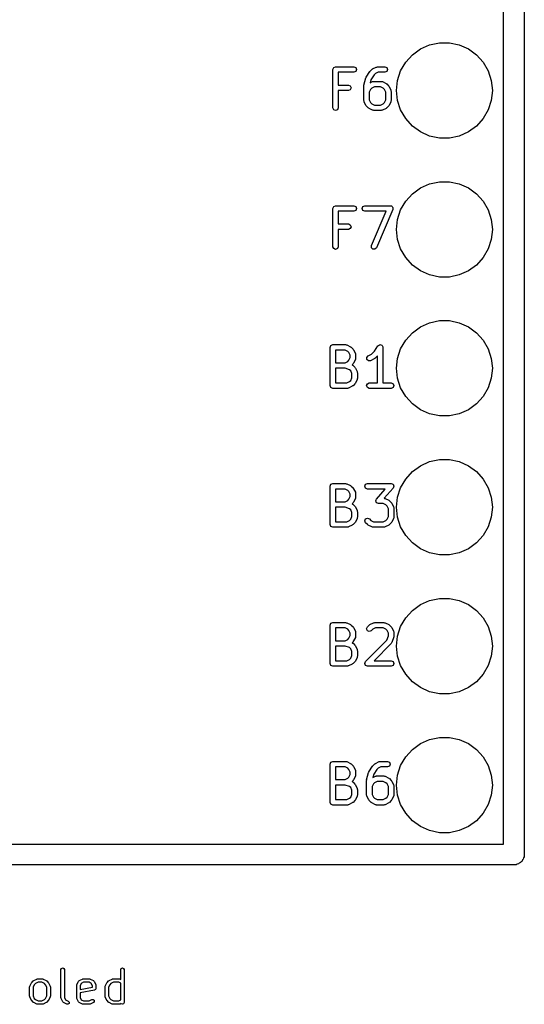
# Model space of a CAD drawing. Extents: x 128.4 to 208.6, y -114.5 to -26.6.
# Tile 10 of 16: x 137.4 to 146.6, y -64 to -46. Entities that reach past the tile are written whole.
import ezdxf

# ---------------------------------------------------------------- set-up
doc = ezdxf.new("R2010")
doc.units = 0
doc.layers.add('BLACK', color=7, linetype='CONTINUOUS')

msp = doc.modelspace()

# ---------------------------------------------------------------- linework, layer by layer
at = {"layer": 'BLACK', "linetype": 'CONTINUOUS'}
for p, q in [((146.581, -30.784), (146.581, -61.2643)), ((146.2, -61.0735), (146.2, -33.5145)), ((144.849, -46.4606), (145.028, -46.4225)), ((145.028, -46.4225), (145.212, -46.4225)), ((145.212, -46.4225), (145.391, -46.4606)), ((144.534, -46.6428), (144.682, -46.5351)), ((144.682, -46.5351), (144.849, -46.4606)), ((145.391, -46.4606), (145.558, -46.5351)), ((145.558, -46.5351), (145.706, -46.6428)), ((144.319, -46.9376), (144.411, -46.7789)), ((144.411, -46.7789), (144.534, -46.6428)), ((145.706, -46.6428), (145.829, -46.7789)), ((145.829, -46.7789), (145.921, -46.9376)), ((143.079, -46.9107), (143.094, -46.8753)), ((143.079, -47.6107), (143.079, -46.9107)), ((143.094, -46.8753), (143.129, -46.8607)), ((143.129, -46.8607), (143.463, -46.8607)), ((143.463, -46.9607), (143.179, -46.9607)), ((143.179, -46.9607), (143.179, -47.194)), ((143.463, -46.8607), (143.498, -46.8753)), ((143.498, -46.946), (143.463, -46.9607)), ((143.498, -46.8753), (143.513, -46.9107)), ((143.513, -46.9107), (143.498, -46.946)), ((143.688, -47.0496), (143.754, -46.9496)), ((143.754, -46.9496), (143.759, -46.9467)), ((143.759, -46.9467), (143.761, -46.942)), ((143.761, -46.942), (143.794, -46.9086)), ((143.794, -46.9086), (143.802, -46.9055)), ((143.802, -46.9055), (143.807, -46.8993)), ((143.807, -46.8993), (143.874, -46.8659)), ((143.859, -46.9851), (143.835, -47.0092)), ((143.908, -46.9607), (143.859, -46.9851)), ((143.874, -46.8659), (143.885, -46.8651)), ((143.885, -46.8651), (143.896, -46.8607)), ((143.896, -46.8607), (144.029, -46.8607)), ((144.029, -46.9607), (143.908, -46.9607)), ((144.029, -46.8607), (144.065, -46.8753)), ((144.065, -46.946), (144.029, -46.9607)), ((144.065, -46.8753), (144.079, -46.9107)), ((144.079, -46.9107), (144.065, -46.946)), ((144.263, -47.1118), (144.319, -46.9376)), ((145.921, -46.9376), (145.977, -47.1118)), ((143.647, -47.1985), (143.681, -47.0652)), ((143.681, -47.0652), (143.686, -47.0582)), ((143.686, -47.0582), (143.688, -47.0496)), ((143.776, -47.0979), (143.761, -47.1554)), ((143.761, -47.1554), (143.807, -47.1326)), ((143.835, -47.0092), (143.776, -47.0979)), ((143.807, -47.1326), (143.819, -47.1318)), ((143.819, -47.1318), (143.829, -47.1273)), ((143.829, -47.1273), (143.963, -47.1273)), ((143.963, -47.1273), (143.973, -47.1318)), ((143.973, -47.1318), (143.985, -47.1326)), ((143.985, -47.1326), (144.052, -47.1659)), ((144.052, -47.1659), (144.057, -47.1722)), ((144.244, -47.294), (144.263, -47.1118)), ((145.977, -47.1118), (145.996, -47.294)), ((143.179, -47.194), (143.363, -47.194)), ((143.363, -47.294), (143.179, -47.294)), ((143.179, -47.294), (143.179, -47.6107)), ((143.363, -47.194), (143.398, -47.2086)), ((143.398, -47.2794), (143.363, -47.294)), ((143.398, -47.2086), (143.413, -47.244)), ((143.413, -47.244), (143.398, -47.2794)), ((143.646, -47.2107), (143.648, -47.2048)), ((143.646, -47.4773), (143.646, -47.2107)), ((143.648, -47.2048), (143.647, -47.1985)), ((143.77, -47.2736), (143.746, -47.3225)), ((143.746, -47.3225), (143.746, -47.4655)), ((143.792, -47.2518), (143.77, -47.2736)), ((143.841, -47.2273), (143.792, -47.2518)), ((143.951, -47.2273), (143.841, -47.2273)), ((144, -47.2518), (143.951, -47.2273)), ((144.022, -47.2736), (144, -47.2518)), ((144.046, -47.3225), (144.022, -47.2736)), ((144.046, -47.4655), (144.046, -47.3225)), ((144.057, -47.1722), (144.065, -47.1753)), ((144.065, -47.1753), (144.098, -47.2086)), ((144.098, -47.2086), (144.101, -47.2162)), ((144.101, -47.2162), (144.107, -47.2216)), ((144.107, -47.2216), (144.141, -47.2883)), ((144.141, -47.2883), (144.142, -47.2999)), ((144.142, -47.2999), (144.146, -47.3107)), ((144.146, -47.3107), (144.146, -47.4773)), ((144.263, -47.4762), (144.244, -47.294)), ((145.996, -47.294), (145.977, -47.4762)), ((143.65, -47.4881), (143.646, -47.4773)), ((143.651, -47.4997), (143.65, -47.4881)), ((143.685, -47.5664), (143.651, -47.4997)), ((143.746, -47.4655), (143.77, -47.5144)), ((143.77, -47.5144), (143.792, -47.5362)), ((144, -47.5362), (144.022, -47.5144)), ((144.022, -47.5144), (144.046, -47.4655)), ((144.141, -47.4997), (144.107, -47.5664)), ((144.142, -47.4881), (144.141, -47.4997)), ((144.146, -47.4773), (144.142, -47.4881)), ((144.319, -47.6504), (144.263, -47.4762)), ((145.977, -47.4762), (145.921, -47.6504)), ((143.094, -47.646), (143.079, -47.6107)), ((143.129, -47.6607), (143.094, -47.646)), ((143.165, -47.646), (143.129, -47.6607)), ((143.179, -47.6107), (143.165, -47.646)), ((143.691, -47.5718), (143.685, -47.5664)), ((143.694, -47.5794), (143.691, -47.5718)), ((143.727, -47.6127), (143.694, -47.5794)), ((143.735, -47.6158), (143.727, -47.6127)), ((143.74, -47.6221), (143.735, -47.6158)), ((143.807, -47.6554), (143.74, -47.6221)), ((143.792, -47.5362), (143.841, -47.5607)), ((143.819, -47.6562), (143.807, -47.6554)), ((143.829, -47.6607), (143.819, -47.6562)), ((143.963, -47.6607), (143.829, -47.6607)), ((143.841, -47.5607), (143.951, -47.5607)), ((143.951, -47.5607), (144, -47.5362)), ((143.973, -47.6562), (143.963, -47.6607)), ((143.985, -47.6554), (143.973, -47.6562)), ((144.052, -47.6221), (143.985, -47.6554)), ((144.057, -47.6158), (144.052, -47.6221)), ((144.065, -47.6127), (144.057, -47.6158)), ((144.098, -47.5794), (144.065, -47.6127)), ((144.101, -47.5718), (144.098, -47.5794)), ((144.107, -47.5664), (144.101, -47.5718)), ((144.411, -47.8091), (144.319, -47.6504)), ((145.921, -47.6504), (145.829, -47.8091)), ((144.534, -47.9452), (144.411, -47.8091)), ((145.829, -47.8091), (145.706, -47.9452)), ((144.682, -48.0529), (144.534, -47.9452)), ((144.849, -48.1274), (144.682, -48.0529)), ((145.558, -48.0529), (145.391, -48.1274)), ((145.706, -47.9452), (145.558, -48.0529)), ((145.028, -48.1655), (144.849, -48.1274)), ((145.212, -48.1655), (145.028, -48.1655)), ((145.391, -48.1274), (145.212, -48.1655)), ((144.849, -49.0006), (145.028, -48.9625)), ((145.028, -48.9625), (145.212, -48.9625)), ((145.212, -48.9625), (145.391, -49.0006)), ((144.534, -49.1828), (144.682, -49.0751)), ((144.682, -49.0751), (144.849, -49.0006)), ((145.391, -49.0006), (145.558, -49.0751)), ((145.558, -49.0751), (145.706, -49.1828)), ((144.319, -49.4776), (144.411, -49.3189)), ((144.411, -49.3189), (144.534, -49.1828)), ((145.706, -49.1828), (145.829, -49.3189)), ((145.829, -49.3189), (145.921, -49.4776)), ((143.079, -49.4507), (143.094, -49.4153)), ((143.079, -50.1507), (143.079, -49.4507)), ((143.094, -49.4153), (143.129, -49.4007)), ((143.129, -49.4007), (143.463, -49.4007)), ((143.463, -49.5007), (143.179, -49.5007)), ((143.179, -49.5007), (143.179, -49.734)), ((143.463, -49.4007), (143.498, -49.4153)), ((143.498, -49.486), (143.463, -49.5007)), ((143.498, -49.4153), (143.513, -49.4507)), ((143.513, -49.4507), (143.498, -49.486)), ((143.613, -49.4507), (143.627, -49.4153)), ((143.627, -49.486), (143.613, -49.4507)), ((143.627, -49.4153), (143.663, -49.4007)), ((143.663, -49.5007), (143.627, -49.486)), ((143.663, -49.4007), (144.129, -49.4007)), ((144.054, -49.5007), (143.663, -49.5007)), ((143.783, -50.131), (144.054, -49.5007)), ((144.175, -49.4704), (143.875, -50.1704)), ((144.129, -49.4007), (144.139, -49.4046)), ((144.139, -49.4046), (144.149, -49.4047)), ((144.149, -49.4047), (144.156, -49.4116)), ((144.156, -49.4116), (144.165, -49.4153)), ((144.165, -49.4153), (144.169, -49.4248)), ((144.169, -49.4248), (144.176, -49.4321)), ((144.179, -49.4507), (144.175, -49.4601)), ((144.175, -49.4601), (144.175, -49.4704)), ((144.176, -49.4321), (144.176, -49.4417)), ((144.176, -49.4417), (144.179, -49.4507)), ((144.263, -49.6518), (144.319, -49.4776)), ((145.921, -49.4776), (145.977, -49.6518)), ((144.244, -49.834), (144.263, -49.6518)), ((145.977, -49.6518), (145.996, -49.834)), ((143.179, -49.734), (143.363, -49.734)), ((143.363, -49.834), (143.179, -49.834)), ((143.179, -49.834), (143.179, -50.1507)), ((143.363, -49.734), (143.398, -49.7486)), ((143.398, -49.8194), (143.363, -49.834)), ((143.398, -49.7486), (143.413, -49.784)), ((143.413, -49.784), (143.398, -49.8194)), ((144.263, -50.0162), (144.244, -49.834)), ((145.996, -49.834), (145.977, -50.0162)), ((144.319, -50.1904), (144.263, -50.0162)), ((145.977, -50.0162), (145.921, -50.1904)), ((143.094, -50.186), (143.079, -50.1507)), ((143.129, -50.2007), (143.094, -50.186)), ((143.165, -50.186), (143.129, -50.2007)), ((143.179, -50.1507), (143.165, -50.186)), ((143.783, -50.1692), (143.783, -50.131)), ((143.81, -50.1966), (143.783, -50.1692)), ((143.848, -50.1971), (143.81, -50.1966)), ((143.875, -50.1704), (143.848, -50.1971)), ((144.411, -50.3491), (144.319, -50.1904)), ((145.921, -50.1904), (145.829, -50.3491)), ((144.534, -50.4852), (144.411, -50.3491)), ((145.829, -50.3491), (145.706, -50.4852)), ((144.682, -50.5929), (144.534, -50.4852)), ((145.706, -50.4852), (145.558, -50.5929)), ((144.849, -50.6674), (144.682, -50.5929)), ((145.028, -50.7055), (144.849, -50.6674)), ((145.212, -50.7055), (145.028, -50.7055)), ((145.391, -50.6674), (145.212, -50.7055)), ((145.558, -50.5929), (145.391, -50.6674)), ((144.534, -51.7228), (144.682, -51.6151)), ((144.682, -51.6151), (144.849, -51.5406)), ((144.849, -51.5406), (145.028, -51.5025)), ((145.028, -51.5025), (145.212, -51.5025)), ((145.212, -51.5025), (145.391, -51.5406)), ((145.391, -51.5406), (145.558, -51.6151)), ((145.558, -51.6151), (145.706, -51.7228)), ((144.411, -51.8589), (144.534, -51.7228)), ((145.706, -51.7228), (145.829, -51.8589)), ((143.029, -51.9907), (143.044, -51.9553)), ((143.029, -52.6907), (143.029, -51.9907)), ((143.044, -51.9553), (143.079, -51.9407)), ((143.079, -51.9407), (143.313, -51.9407)), ((143.313, -51.9407), (143.323, -51.9451)), ((143.323, -51.9451), (143.335, -51.9459)), ((143.335, -51.9459), (143.402, -51.9793)), ((143.402, -51.9793), (143.407, -51.9855)), ((143.407, -51.9855), (143.415, -51.9886)), ((143.415, -51.9886), (143.448, -52.022)), ((143.448, -52.022), (143.451, -52.0296)), ((143.451, -52.0296), (143.457, -52.035)), ((143.84, -52.0588), (143.904, -51.9629)), ((143.904, -51.9629), (143.909, -51.9601)), ((143.909, -51.9601), (143.911, -51.9553)), ((143.911, -51.9553), (143.924, -51.9497)), ((143.924, -51.9497), (143.936, -51.9416)), ((143.936, -51.9416), (143.941, -51.9426)), ((143.941, -51.9426), (143.946, -51.9407)), ((143.946, -51.9407), (143.959, -51.9462)), ((143.959, -51.9462), (143.974, -51.9491)), ((143.974, -51.9491), (143.977, -51.9533)), ((143.977, -51.9533), (143.981, -51.9553)), ((143.981, -51.9553), (143.987, -51.9688)), ((143.987, -51.9688), (143.995, -51.9809)), ((143.995, -51.9809), (143.994, -51.9859)), ((143.994, -51.9859), (143.996, -51.9907)), ((143.996, -51.9907), (143.996, -52.6407)), ((144.263, -52.1918), (144.319, -52.0176)), ((144.319, -52.0176), (144.411, -51.8589)), ((145.829, -51.8589), (145.921, -52.0176)), ((145.921, -52.0176), (145.977, -52.1918)), ((143.129, -52.0407), (143.129, -52.274)), ((143.301, -52.0407), (143.129, -52.0407)), ((143.35, -52.0651), (143.301, -52.0407)), ((143.372, -52.0869), (143.35, -52.0651)), ((143.396, -52.1358), (143.372, -52.0869)), ((143.372, -52.2277), (143.396, -52.1789)), ((143.396, -52.1789), (143.396, -52.1358)), ((143.457, -52.035), (143.491, -52.1016)), ((143.491, -52.1016), (143.492, -52.1132)), ((143.492, -52.2014), (143.491, -52.213)), ((143.492, -52.1132), (143.496, -52.124)), ((143.496, -52.1907), (143.492, -52.2014)), ((143.496, -52.124), (143.496, -52.1907)), ((143.699, -52.1749), (143.724, -52.1459)), ((143.701, -52.213), (143.699, -52.1749)), ((143.724, -52.1459), (143.783, -52.1162)), ((143.835, -52.2021), (143.768, -52.2354)), ((143.783, -52.1162), (143.84, -52.0588)), ((143.84, -52.1958), (143.835, -52.2021)), ((143.848, -52.1927), (143.84, -52.1958)), ((143.896, -52.1447), (143.848, -52.1927)), ((143.896, -52.6407), (143.896, -52.1447)), ((144.244, -52.374), (144.263, -52.1918)), ((145.977, -52.1918), (145.996, -52.374)), ((143.129, -52.274), (143.301, -52.274)), ((143.129, -52.374), (143.129, -52.6407)), ((143.305, -52.374), (143.129, -52.374)), ((143.301, -52.274), (143.35, -52.2496)), ((143.386, -52.401), (143.305, -52.374)), ((143.35, -52.2496), (143.372, -52.2277)), ((143.448, -52.2927), (143.43, -52.311)), ((143.43, -52.311), (143.437, -52.3175)), ((143.437, -52.3175), (143.448, -52.322)), ((143.451, -52.2851), (143.448, -52.2927)), ((143.448, -52.322), (143.481, -52.3553)), ((143.457, -52.2797), (143.451, -52.2851)), ((143.491, -52.213), (143.457, -52.2797)), ((143.481, -52.3553), (143.485, -52.3629)), ((143.485, -52.3629), (143.491, -52.3683)), ((143.491, -52.3683), (143.524, -52.435)), ((143.73, -52.2381), (143.701, -52.213)), ((143.768, -52.2354), (143.73, -52.2381)), ((144.263, -52.5562), (144.244, -52.374)), ((145.996, -52.374), (145.977, -52.5562)), ((143.405, -52.4203), (143.386, -52.401)), ((143.429, -52.4691), (143.405, -52.4203)), ((143.405, -52.5944), (143.429, -52.5455)), ((143.429, -52.5455), (143.429, -52.4691)), ((143.524, -52.435), (143.525, -52.4466)), ((143.525, -52.5681), (143.524, -52.5797)), ((143.525, -52.4466), (143.529, -52.4573)), ((143.529, -52.5573), (143.525, -52.5681)), ((143.529, -52.4573), (143.529, -52.5573)), ((144.319, -52.7304), (144.263, -52.5562)), ((145.977, -52.5562), (145.921, -52.7304)), ((143.044, -52.726), (143.029, -52.6907)), ((143.079, -52.7407), (143.044, -52.726)), ((143.346, -52.7407), (143.079, -52.7407)), ((143.129, -52.6407), (143.334, -52.6407)), ((143.334, -52.6407), (143.383, -52.6162)), ((143.357, -52.7362), (143.346, -52.7407)), ((143.368, -52.7354), (143.357, -52.7362)), ((143.435, -52.7021), (143.368, -52.7354)), ((143.383, -52.6162), (143.405, -52.5944)), ((143.44, -52.6958), (143.435, -52.7021)), ((143.448, -52.6927), (143.44, -52.6958)), ((143.481, -52.6594), (143.448, -52.6927)), ((143.485, -52.6518), (143.481, -52.6594)), ((143.491, -52.6464), (143.485, -52.6518)), ((143.524, -52.5797), (143.491, -52.6464)), ((143.696, -52.6907), (143.711, -52.6553)), ((143.711, -52.726), (143.696, -52.6907)), ((143.711, -52.6553), (143.746, -52.6407)), ((143.746, -52.7407), (143.711, -52.726)), ((143.746, -52.6407), (143.896, -52.6407)), ((144.146, -52.7407), (143.746, -52.7407)), ((143.996, -52.6407), (144.146, -52.6407)), ((144.146, -52.6407), (144.181, -52.6553)), ((144.181, -52.726), (144.146, -52.7407)), ((144.181, -52.6553), (144.196, -52.6907)), ((144.196, -52.6907), (144.181, -52.726)), ((144.411, -52.8891), (144.319, -52.7304)), ((145.921, -52.7304), (145.829, -52.8891)), ((144.534, -53.0252), (144.411, -52.8891)), ((145.829, -52.8891), (145.706, -53.0252)), ((144.682, -53.1329), (144.534, -53.0252)), ((145.706, -53.0252), (145.558, -53.1329)), ((144.849, -53.2074), (144.682, -53.1329)), ((145.028, -53.2455), (144.849, -53.2074)), ((145.212, -53.2455), (145.028, -53.2455)), ((145.391, -53.2074), (145.212, -53.2455)), ((145.558, -53.1329), (145.391, -53.2074)), ((144.534, -54.2628), (144.682, -54.1551)), ((144.682, -54.1551), (144.849, -54.0806)), ((144.849, -54.0806), (145.028, -54.0425)), ((145.028, -54.0425), (145.212, -54.0425)), ((145.212, -54.0425), (145.391, -54.0806)), ((145.391, -54.0806), (145.558, -54.1551)), ((145.558, -54.1551), (145.706, -54.2628)), ((144.411, -54.3989), (144.534, -54.2628)), ((145.706, -54.2628), (145.829, -54.3989)), ((143.029, -54.5307), (143.044, -54.4953)), ((143.029, -55.2307), (143.029, -54.5307)), ((143.044, -54.4953), (143.079, -54.4807)), ((143.079, -54.4807), (143.313, -54.4807)), ((143.313, -54.4807), (143.323, -54.4851)), ((143.323, -54.4851), (143.335, -54.4859)), ((143.335, -54.4859), (143.402, -54.5193)), ((143.402, -54.5193), (143.407, -54.5255)), ((143.407, -54.5255), (143.415, -54.5286)), ((143.415, -54.5286), (143.448, -54.562)), ((143.663, -54.5307), (143.677, -54.4953)), ((143.677, -54.566), (143.663, -54.5307)), ((143.677, -54.4953), (143.713, -54.4807)), ((143.713, -54.4807), (144.146, -54.4807)), ((144.146, -54.4807), (144.162, -54.4874)), ((144.162, -54.4874), (144.179, -54.493)), ((144.179, -54.493), (144.18, -54.4946)), ((144.18, -54.4946), (144.181, -54.4953)), ((144.181, -54.4953), (144.188, -54.5116)), ((144.189, -54.5469), (144.184, -54.5636)), ((144.188, -54.5116), (144.196, -54.5273)), ((144.196, -54.5307), (144.189, -54.5469)), ((144.196, -54.5273), (144.195, -54.529)), ((144.195, -54.529), (144.196, -54.5307)), ((144.319, -54.5576), (144.411, -54.3989)), ((145.829, -54.3989), (145.921, -54.5576)), ((143.129, -54.5807), (143.129, -54.814)), ((143.301, -54.5807), (143.129, -54.5807)), ((143.35, -54.6051), (143.301, -54.5807)), ((143.372, -54.627), (143.35, -54.6051)), ((143.396, -54.6758), (143.372, -54.627)), ((143.372, -54.7677), (143.396, -54.7189)), ((143.396, -54.7189), (143.396, -54.6758)), ((143.448, -54.562), (143.451, -54.5696)), ((143.451, -54.5696), (143.457, -54.575)), ((143.457, -54.575), (143.491, -54.6416)), ((143.491, -54.6416), (143.492, -54.6532)), ((143.492, -54.6532), (143.496, -54.664)), ((143.496, -54.7307), (143.492, -54.7414)), ((143.496, -54.664), (143.496, -54.7307)), ((143.713, -54.5807), (143.677, -54.566)), ((144.036, -54.5807), (143.713, -54.5807)), ((143.875, -54.7644), (144.036, -54.5807)), ((144.184, -54.5636), (144.02, -54.7504)), ((144.263, -54.7318), (144.319, -54.5576)), ((145.921, -54.5576), (145.977, -54.7318)), ((143.129, -54.814), (143.301, -54.814)), ((143.301, -54.814), (143.35, -54.7896)), ((143.35, -54.7896), (143.372, -54.7677)), ((143.448, -54.8327), (143.43, -54.851)), ((143.43, -54.851), (143.437, -54.8575)), ((143.437, -54.8575), (143.448, -54.862)), ((143.451, -54.8251), (143.448, -54.8327)), ((143.448, -54.862), (143.481, -54.8953)), ((143.457, -54.8197), (143.451, -54.8251)), ((143.491, -54.753), (143.457, -54.8197)), ((143.481, -54.8953), (143.485, -54.9029)), ((143.485, -54.9029), (143.491, -54.9083)), ((143.492, -54.7414), (143.491, -54.753)), ((143.491, -54.9083), (143.524, -54.975)), ((143.863, -54.7973), (143.869, -54.7811)), ((143.863, -54.799), (143.863, -54.7973)), ((143.863, -54.8007), (143.863, -54.799)), ((143.871, -54.8164), (143.863, -54.8007)), ((143.869, -54.7811), (143.875, -54.7644)), ((143.877, -54.8327), (143.871, -54.8164)), ((143.879, -54.8334), (143.877, -54.8327)), ((143.88, -54.835), (143.879, -54.8334)), ((143.896, -54.8406), (143.88, -54.835)), ((143.913, -54.8473), (143.896, -54.8406)), ((144.001, -54.8473), (143.913, -54.8473)), ((144.05, -54.8718), (144.001, -54.8473)), ((144.02, -54.7504), (144.023, -54.7518)), ((144.023, -54.7518), (144.035, -54.7526)), ((144.035, -54.7526), (144.102, -54.7859)), ((144.072, -54.8936), (144.05, -54.8718)), ((144.096, -54.9425), (144.072, -54.8936)), ((144.102, -54.7859), (144.107, -54.7922)), ((144.107, -54.7922), (144.115, -54.7953)), ((144.115, -54.7953), (144.148, -54.8286)), ((144.148, -54.8286), (144.151, -54.8362)), ((144.151, -54.8362), (144.157, -54.8416)), ((144.157, -54.8416), (144.191, -54.9083)), ((144.191, -54.9083), (144.192, -54.9199)), ((144.244, -54.914), (144.263, -54.7318)), ((145.977, -54.7318), (145.996, -54.914)), ((143.129, -54.914), (143.129, -55.1807)), ((143.305, -54.914), (143.129, -54.914)), ((143.386, -54.941), (143.305, -54.914)), ((143.405, -54.9603), (143.386, -54.941)), ((143.429, -55.0091), (143.405, -54.9603)), ((143.405, -55.1344), (143.429, -55.0855)), ((143.429, -55.0855), (143.429, -55.0091)), ((143.524, -54.975), (143.525, -54.9866)), ((143.525, -54.9866), (143.529, -54.9973)), ((143.529, -54.9973), (143.529, -55.0973)), ((144.072, -55.1344), (144.096, -55.0855)), ((144.096, -55.0855), (144.096, -54.9425)), ((144.192, -54.9199), (144.196, -54.9307)), ((144.196, -54.9307), (144.196, -55.0973)), ((144.263, -55.0962), (144.244, -54.914)), ((145.996, -54.914), (145.977, -55.0962)), ((143.044, -55.266), (143.029, -55.2307)), ((143.079, -55.2807), (143.044, -55.266)), ((143.129, -55.1807), (143.334, -55.1807)), ((143.334, -55.1807), (143.383, -55.1562)), ((143.435, -55.2421), (143.368, -55.2754)), ((143.383, -55.1562), (143.405, -55.1344)), ((143.44, -55.2358), (143.435, -55.2421)), ((143.448, -55.2327), (143.44, -55.2358)), ((143.481, -55.1994), (143.448, -55.2327)), ((143.485, -55.1918), (143.481, -55.1994)), ((143.491, -55.1864), (143.485, -55.1918)), ((143.524, -55.1197), (143.491, -55.1864)), ((143.525, -55.1081), (143.524, -55.1197)), ((143.529, -55.0973), (143.525, -55.1081)), ((143.663, -55.164), (143.677, -55.1286)), ((143.677, -55.1994), (143.663, -55.164)), ((143.677, -55.1286), (143.713, -55.114)), ((143.711, -55.2327), (143.677, -55.1994)), ((143.718, -55.2358), (143.711, -55.2327)), ((143.713, -55.114), (143.748, -55.1286)), ((143.724, -55.2421), (143.718, -55.2358)), ((143.79, -55.2754), (143.724, -55.2421)), ((143.748, -55.1286), (143.776, -55.1562)), ((143.776, -55.1562), (143.824, -55.1807)), ((143.824, -55.1807), (144.001, -55.1807)), ((144.001, -55.1807), (144.05, -55.1562)), ((144.102, -55.2421), (144.035, -55.2754)), ((144.05, -55.1562), (144.072, -55.1344)), ((144.107, -55.2358), (144.102, -55.2421)), ((144.115, -55.2327), (144.107, -55.2358)), ((144.148, -55.1994), (144.115, -55.2327)), ((144.151, -55.1918), (144.148, -55.1994)), ((144.157, -55.1864), (144.151, -55.1918)), ((144.191, -55.1197), (144.157, -55.1864)), ((144.192, -55.1081), (144.191, -55.1197)), ((144.196, -55.0973), (144.192, -55.1081)), ((144.319, -55.2704), (144.263, -55.0962)), ((144.411, -55.4291), (144.319, -55.2704)), ((145.921, -55.2704), (145.829, -55.4291)), ((145.977, -55.0962), (145.921, -55.2704)), ((143.346, -55.2807), (143.079, -55.2807)), ((143.357, -55.2762), (143.346, -55.2807)), ((143.368, -55.2754), (143.357, -55.2762)), ((143.802, -55.2762), (143.79, -55.2754)), ((143.813, -55.2807), (143.802, -55.2762)), ((144.013, -55.2807), (143.813, -55.2807)), ((144.023, -55.2762), (144.013, -55.2807)), ((144.035, -55.2754), (144.023, -55.2762)), ((144.534, -55.5652), (144.411, -55.4291)), ((145.829, -55.4291), (145.706, -55.5652)), ((144.682, -55.6729), (144.534, -55.5652)), ((145.706, -55.5652), (145.558, -55.6729)), ((144.849, -55.7474), (144.682, -55.6729)), ((145.028, -55.7855), (144.849, -55.7474)), ((145.212, -55.7855), (145.028, -55.7855)), ((145.391, -55.7474), (145.212, -55.7855)), ((145.558, -55.6729), (145.391, -55.7474)), ((144.534, -56.8028), (144.682, -56.6951)), ((144.682, -56.6951), (144.849, -56.6206)), ((144.849, -56.6206), (145.028, -56.5825)), ((145.028, -56.5825), (145.212, -56.5825)), ((145.212, -56.5825), (145.391, -56.6206)), ((145.391, -56.6206), (145.558, -56.6951)), ((145.558, -56.6951), (145.706, -56.8028)), ((144.411, -56.9389), (144.534, -56.8028)), ((145.706, -56.8028), (145.829, -56.9389)), ((143.029, -57.0707), (143.044, -57.0353)), ((143.029, -57.7707), (143.029, -57.0707)), ((143.044, -57.0353), (143.079, -57.0207)), ((143.079, -57.0207), (143.313, -57.0207)), ((143.313, -57.0207), (143.323, -57.0251)), ((143.323, -57.0251), (143.335, -57.0259)), ((143.335, -57.0259), (143.402, -57.0593)), ((143.402, -57.0593), (143.407, -57.0655)), ((143.407, -57.0655), (143.415, -57.0686)), ((143.415, -57.0686), (143.448, -57.102)), ((143.711, -57.102), (143.744, -57.0686)), ((143.744, -57.0686), (143.752, -57.0655)), ((143.752, -57.0655), (143.757, -57.0593)), ((143.757, -57.0593), (143.824, -57.0259)), ((143.824, -57.0259), (143.835, -57.0251)), ((143.835, -57.0251), (143.846, -57.0207)), ((143.846, -57.0207), (144.013, -57.0207)), ((144.013, -57.0207), (144.023, -57.0251)), ((144.023, -57.0251), (144.035, -57.0259)), ((144.035, -57.0259), (144.102, -57.0593)), ((144.102, -57.0593), (144.107, -57.0655)), ((144.107, -57.0655), (144.115, -57.0686)), ((144.115, -57.0686), (144.148, -57.102)), ((144.319, -57.0976), (144.411, -56.9389)), ((145.829, -56.9389), (145.921, -57.0976)), ((143.129, -57.1207), (143.129, -57.354)), ((143.301, -57.1207), (143.129, -57.1207)), ((143.35, -57.1451), (143.301, -57.1207)), ((143.372, -57.1669), (143.35, -57.1451)), ((143.396, -57.2158), (143.372, -57.1669)), ((143.396, -57.2589), (143.396, -57.2158)), ((143.448, -57.102), (143.451, -57.1096)), ((143.451, -57.1096), (143.457, -57.115)), ((143.457, -57.115), (143.491, -57.1816)), ((143.491, -57.1816), (143.492, -57.1932)), ((143.492, -57.1932), (143.496, -57.204)), ((143.496, -57.204), (143.496, -57.2707)), ((143.696, -57.1373), (143.711, -57.102)), ((143.711, -57.1727), (143.696, -57.1373)), ((143.746, -57.1873), (143.711, -57.1727)), ((143.781, -57.1727), (143.746, -57.1873)), ((143.809, -57.1451), (143.781, -57.1727)), ((143.858, -57.1207), (143.809, -57.1451)), ((144.001, -57.1207), (143.858, -57.1207)), ((144.05, -57.1451), (144.001, -57.1207)), ((144.072, -57.1669), (144.05, -57.1451)), ((144.096, -57.2158), (144.072, -57.1669)), ((144.096, -57.2626), (144.096, -57.2158)), ((144.148, -57.102), (144.151, -57.1096)), ((144.151, -57.1096), (144.157, -57.115)), ((144.157, -57.115), (144.191, -57.1816)), ((144.191, -57.1816), (144.192, -57.1932)), ((144.192, -57.1932), (144.196, -57.204)), ((144.196, -57.204), (144.196, -57.2707)), ((144.263, -57.2718), (144.319, -57.0976)), ((145.921, -57.0976), (145.977, -57.2718)), ((143.129, -57.354), (143.301, -57.354)), ((143.301, -57.354), (143.35, -57.3296)), ((143.35, -57.3296), (143.372, -57.3077)), ((143.372, -57.3077), (143.396, -57.2589)), ((143.448, -57.3727), (143.43, -57.391)), ((143.43, -57.391), (143.437, -57.3975)), ((143.437, -57.3975), (143.448, -57.402)), ((143.451, -57.3651), (143.448, -57.3727)), ((143.448, -57.402), (143.481, -57.4353)), ((143.457, -57.3597), (143.451, -57.3651)), ((143.491, -57.293), (143.457, -57.3597)), ((143.492, -57.2814), (143.491, -57.293)), ((143.496, -57.2707), (143.492, -57.2814)), ((143.677, -57.7353), (144.069, -57.3437)), ((144.148, -57.406), (143.833, -57.7207)), ((144.069, -57.3437), (144.096, -57.2626)), ((144.152, -57.3953), (144.148, -57.406)), ((144.16, -57.3865), (144.152, -57.3953)), ((144.193, -57.2865), (144.16, -57.3865)), ((144.196, -57.2707), (144.193, -57.2783)), ((144.193, -57.2783), (144.193, -57.2865)), ((144.244, -57.454), (144.263, -57.2718)), ((145.977, -57.2718), (145.996, -57.454)), ((143.129, -57.454), (143.129, -57.7207)), ((143.305, -57.454), (143.129, -57.454)), ((143.386, -57.481), (143.305, -57.454)), ((143.405, -57.5003), (143.386, -57.481)), ((143.429, -57.5491), (143.405, -57.5003)), ((143.429, -57.6255), (143.429, -57.5491)), ((143.481, -57.4353), (143.485, -57.4429)), ((143.485, -57.4429), (143.491, -57.4483)), ((143.491, -57.4483), (143.524, -57.515)), ((143.524, -57.515), (143.525, -57.5266)), ((143.525, -57.5266), (143.529, -57.5373)), ((143.529, -57.5373), (143.529, -57.6373)), ((144.263, -57.6362), (144.244, -57.454)), ((145.996, -57.454), (145.977, -57.6362)), ((143.044, -57.806), (143.029, -57.7707)), ((143.129, -57.7207), (143.334, -57.7207)), ((143.334, -57.7207), (143.383, -57.6962)), ((143.435, -57.7821), (143.368, -57.8154)), ((143.383, -57.6962), (143.405, -57.6744)), ((143.405, -57.6744), (143.429, -57.6255)), ((143.44, -57.7758), (143.435, -57.7821)), ((143.448, -57.7727), (143.44, -57.7758)), ((143.481, -57.7394), (143.448, -57.7727)), ((143.485, -57.7318), (143.481, -57.7394)), ((143.491, -57.7264), (143.485, -57.7318)), ((143.524, -57.6597), (143.491, -57.7264)), ((143.525, -57.6481), (143.524, -57.6597)), ((143.529, -57.6373), (143.525, -57.6481)), ((143.663, -57.7707), (143.677, -57.7353)), ((143.677, -57.806), (143.663, -57.7707)), ((143.833, -57.7207), (144.146, -57.7207)), ((144.146, -57.7207), (144.181, -57.7353)), ((144.181, -57.7353), (144.196, -57.7707)), ((144.196, -57.7707), (144.181, -57.806)), ((144.319, -57.8104), (144.263, -57.6362)), ((145.977, -57.6362), (145.921, -57.8104)), ((143.079, -57.8207), (143.044, -57.806)), ((143.346, -57.8207), (143.079, -57.8207)), ((143.357, -57.8162), (143.346, -57.8207)), ((143.368, -57.8154), (143.357, -57.8162)), ((143.713, -57.8207), (143.677, -57.806)), ((144.146, -57.8207), (143.713, -57.8207)), ((144.181, -57.806), (144.146, -57.8207)), ((144.411, -57.9691), (144.319, -57.8104)), ((144.534, -58.1052), (144.411, -57.9691)), ((145.829, -57.9691), (145.706, -58.1052)), ((145.921, -57.8104), (145.829, -57.9691)), ((144.682, -58.2129), (144.534, -58.1052)), ((145.706, -58.1052), (145.558, -58.2129)), ((144.849, -58.2874), (144.682, -58.2129)), ((145.028, -58.3255), (144.849, -58.2874)), ((145.212, -58.3255), (145.028, -58.3255)), ((145.391, -58.2874), (145.212, -58.3255)), ((145.558, -58.2129), (145.391, -58.2874)), ((144.682, -59.2351), (144.849, -59.1606)), ((144.849, -59.1606), (145.028, -59.1225)), ((145.028, -59.1225), (145.212, -59.1225)), ((145.212, -59.1225), (145.391, -59.1606)), ((145.391, -59.1606), (145.558, -59.2351)), ((144.411, -59.4789), (144.534, -59.3428)), ((144.534, -59.3428), (144.682, -59.2351)), ((145.558, -59.2351), (145.706, -59.3428)), ((145.706, -59.3428), (145.829, -59.4789)), ((143.029, -59.6107), (143.044, -59.5753)), ((143.044, -59.5753), (143.079, -59.5607)), ((143.079, -59.5607), (143.313, -59.5607)), ((143.313, -59.5607), (143.323, -59.5651)), ((143.323, -59.5651), (143.335, -59.5659)), ((143.335, -59.5659), (143.402, -59.5993)), ((143.857, -59.5993), (143.924, -59.5659)), ((143.924, -59.5659), (143.935, -59.5651)), ((143.935, -59.5651), (143.946, -59.5607)), ((143.946, -59.5607), (144.079, -59.5607)), ((144.079, -59.5607), (144.115, -59.5753)), ((144.115, -59.5753), (144.129, -59.6107)), ((144.319, -59.6376), (144.411, -59.4789)), ((145.829, -59.4789), (145.921, -59.6376)), ((143.029, -60.3107), (143.029, -59.6107)), ((143.129, -59.6607), (143.129, -59.894)), ((143.301, -59.6607), (143.129, -59.6607)), ((143.35, -59.6851), (143.301, -59.6607)), ((143.372, -59.7069), (143.35, -59.6851)), ((143.396, -59.7558), (143.372, -59.7069)), ((143.396, -59.7989), (143.396, -59.7558)), ((143.402, -59.5993), (143.407, -59.6055)), ((143.407, -59.6055), (143.415, -59.6086)), ((143.415, -59.6086), (143.448, -59.642)), ((143.448, -59.642), (143.451, -59.6496)), ((143.451, -59.6496), (143.457, -59.655)), ((143.457, -59.655), (143.491, -59.7216)), ((143.491, -59.7216), (143.492, -59.7332)), ((143.492, -59.7332), (143.496, -59.744)), ((143.496, -59.744), (143.496, -59.8107)), ((143.697, -59.8985), (143.731, -59.7652)), ((143.731, -59.7652), (143.736, -59.7582)), ((143.736, -59.7582), (143.738, -59.7496)), ((143.738, -59.7496), (143.804, -59.6496)), ((143.804, -59.6496), (143.809, -59.6467)), ((143.809, -59.6467), (143.811, -59.642)), ((143.811, -59.642), (143.844, -59.6086)), ((143.885, -59.7092), (143.826, -59.7979)), ((143.844, -59.6086), (143.852, -59.6055)), ((143.852, -59.6055), (143.857, -59.5993)), ((143.909, -59.6851), (143.885, -59.7092)), ((143.958, -59.6607), (143.909, -59.6851)), ((144.079, -59.6607), (143.958, -59.6607)), ((144.115, -59.646), (144.079, -59.6607)), ((144.129, -59.6107), (144.115, -59.646)), ((144.263, -59.8118), (144.319, -59.6376)), ((145.921, -59.6376), (145.977, -59.8118)), ((143.129, -59.894), (143.301, -59.894)), ((143.301, -59.894), (143.35, -59.8696)), ((143.35, -59.8696), (143.372, -59.8477)), ((143.372, -59.8477), (143.396, -59.7989)), ((143.448, -59.9127), (143.43, -59.931)), ((143.43, -59.931), (143.437, -59.9375)), ((143.437, -59.9375), (143.448, -59.942)), ((143.451, -59.9051), (143.448, -59.9127)), ((143.448, -59.942), (143.481, -59.9753)), ((143.457, -59.8997), (143.451, -59.9051)), ((143.491, -59.833), (143.457, -59.8997)), ((143.492, -59.8214), (143.491, -59.833)), ((143.496, -59.8107), (143.492, -59.8214)), ((143.696, -59.9107), (143.698, -59.9048)), ((143.696, -60.1773), (143.696, -59.9107)), ((143.698, -59.9048), (143.697, -59.8985)), ((143.826, -59.7979), (143.811, -59.8554)), ((143.811, -59.8554), (143.857, -59.8326)), ((143.842, -59.9518), (143.82, -59.9736)), ((143.891, -59.9273), (143.842, -59.9518)), ((143.857, -59.8326), (143.869, -59.8318)), ((143.869, -59.8318), (143.879, -59.8273)), ((143.879, -59.8273), (144.013, -59.8273)), ((144.001, -59.9273), (143.891, -59.9273)), ((144.05, -59.9518), (144.001, -59.9273)), ((144.013, -59.8273), (144.023, -59.8318)), ((144.023, -59.8318), (144.035, -59.8326)), ((144.035, -59.8326), (144.102, -59.8659)), ((144.072, -59.9736), (144.05, -59.9518)), ((144.102, -59.8659), (144.107, -59.8722)), ((144.107, -59.8722), (144.115, -59.8753)), ((144.115, -59.8753), (144.148, -59.9086)), ((144.148, -59.9086), (144.151, -59.9162)), ((144.151, -59.9162), (144.157, -59.9216)), ((144.157, -59.9216), (144.191, -59.9883)), ((144.244, -59.994), (144.263, -59.8118)), ((145.977, -59.8118), (145.996, -59.994)), ((143.129, -59.994), (143.129, -60.2607)), ((143.305, -59.994), (143.129, -59.994)), ((143.386, -60.021), (143.305, -59.994)), ((143.405, -60.0403), (143.386, -60.021)), ((143.429, -60.0891), (143.405, -60.0403)), ((143.429, -60.1655), (143.429, -60.0891)), ((143.481, -59.9753), (143.485, -59.9829)), ((143.485, -59.9829), (143.491, -59.9883)), ((143.491, -59.9883), (143.524, -60.055)), ((143.524, -60.055), (143.525, -60.0666)), ((143.525, -60.0666), (143.529, -60.0773)), ((143.529, -60.0773), (143.529, -60.1773)), ((143.82, -59.9736), (143.796, -60.0225)), ((143.796, -60.0225), (143.796, -60.1655)), ((144.096, -60.0225), (144.072, -59.9736)), ((144.096, -60.1655), (144.096, -60.0225)), ((144.191, -59.9883), (144.192, -59.9999)), ((144.192, -59.9999), (144.196, -60.0107)), ((144.196, -60.0107), (144.196, -60.1773)), ((144.263, -60.1762), (144.244, -59.994)), ((145.996, -59.994), (145.977, -60.1762)), ((143.044, -60.346), (143.029, -60.3107)), ((143.129, -60.2607), (143.334, -60.2607)), ((143.334, -60.2607), (143.383, -60.2362)), ((143.383, -60.2362), (143.405, -60.2144)), ((143.405, -60.2144), (143.429, -60.1655)), ((143.481, -60.2794), (143.448, -60.3127)), ((143.485, -60.2718), (143.481, -60.2794)), ((143.491, -60.2664), (143.485, -60.2718)), ((143.524, -60.1997), (143.491, -60.2664)), ((143.525, -60.1881), (143.524, -60.1997)), ((143.529, -60.1773), (143.525, -60.1881)), ((143.7, -60.1881), (143.696, -60.1773)), ((143.701, -60.1997), (143.7, -60.1881)), ((143.735, -60.2664), (143.701, -60.1997)), ((143.741, -60.2718), (143.735, -60.2664)), ((143.744, -60.2794), (143.741, -60.2718)), ((143.777, -60.3127), (143.744, -60.2794)), ((143.796, -60.1655), (143.82, -60.2144)), ((143.82, -60.2144), (143.842, -60.2362)), ((143.842, -60.2362), (143.891, -60.2607)), ((143.891, -60.2607), (144.001, -60.2607)), ((144.001, -60.2607), (144.05, -60.2362)), ((144.05, -60.2362), (144.072, -60.2144)), ((144.072, -60.2144), (144.096, -60.1655)), ((144.148, -60.2794), (144.115, -60.3127)), ((144.151, -60.2718), (144.148, -60.2794)), ((144.157, -60.2664), (144.151, -60.2718)), ((144.191, -60.1997), (144.157, -60.2664)), ((144.192, -60.1881), (144.191, -60.1997)), ((144.196, -60.1773), (144.192, -60.1881)), ((144.319, -60.3504), (144.263, -60.1762)), ((145.977, -60.1762), (145.921, -60.3504)), ((143.079, -60.3607), (143.044, -60.346)), ((143.346, -60.3607), (143.079, -60.3607)), ((143.357, -60.3562), (143.346, -60.3607)), ((143.368, -60.3554), (143.357, -60.3562)), ((143.435, -60.3221), (143.368, -60.3554)), ((143.44, -60.3158), (143.435, -60.3221)), ((143.448, -60.3127), (143.44, -60.3158)), ((143.785, -60.3158), (143.777, -60.3127)), ((143.79, -60.3221), (143.785, -60.3158)), ((143.857, -60.3554), (143.79, -60.3221)), ((143.869, -60.3562), (143.857, -60.3554)), ((143.879, -60.3607), (143.869, -60.3562)), ((144.013, -60.3607), (143.879, -60.3607)), ((144.023, -60.3562), (144.013, -60.3607)), ((144.035, -60.3554), (144.023, -60.3562)), ((144.102, -60.3221), (144.035, -60.3554)), ((144.107, -60.3158), (144.102, -60.3221)), ((144.115, -60.3127), (144.107, -60.3158)), ((144.411, -60.5091), (144.319, -60.3504)), ((145.921, -60.3504), (145.829, -60.5091)), ((144.534, -60.6452), (144.411, -60.5091)), ((144.682, -60.7529), (144.534, -60.6452)), ((145.706, -60.6452), (145.558, -60.7529)), ((145.829, -60.5091), (145.706, -60.6452)), ((144.849, -60.8274), (144.682, -60.7529)), ((145.028, -60.8655), (144.849, -60.8274)), ((145.391, -60.8274), (145.212, -60.8655)), ((145.558, -60.7529), (145.391, -60.8274)), ((145.212, -60.8655), (145.028, -60.8655)), ((128.8, -61.0735), (146.2, -61.0735)), ((146.539, -61.3828), (146.522, -61.3963)), ((146.548, -61.3636), (146.539, -61.3828)), ((146.562, -61.3469), (146.548, -61.3636)), ((146.566, -61.3259), (146.562, -61.3469)), ((146.576, -61.3065), (146.566, -61.3259)), ((146.581, -61.2643), (146.576, -61.2852)), ((146.576, -61.2852), (146.576, -61.3065)), ((146.39, -61.4545), (128.61, -61.4545)), ((146.411, -61.4497), (146.39, -61.4545)), ((146.432, -61.4498), (146.411, -61.4497)), ((146.452, -61.4404), (146.432, -61.4498)), ((146.473, -61.4357), (146.452, -61.4404)), ((146.489, -61.4223), (146.473, -61.4357)), ((146.509, -61.4131), (146.489, -61.4223)), ((146.522, -61.3963), (146.509, -61.4131)), ((138.106, -63.368), (138.116, -63.3456)), ((138.106, -63.8851), (138.106, -63.368)), ((138.116, -63.3456), (138.138, -63.3363)), ((138.138, -63.3363), (138.16, -63.3456)), ((138.16, -63.3456), (138.17, -63.368)), ((138.17, -63.368), (138.17, -63.8776)), ((139.198, -63.368), (139.207, -63.3456)), ((139.198, -63.5465), (139.198, -63.368)), ((139.207, -63.3456), (139.23, -63.3363)), ((139.23, -63.3363), (139.252, -63.3456)), ((139.252, -63.3456), (139.261, -63.368)), ((139.261, -63.368), (139.261, -63.9713)), ((137.607, -63.5694), (137.664, -63.5407)), ((137.664, -63.5407), (137.672, -63.5402)), ((137.672, -63.5402), (137.678, -63.5374)), ((137.678, -63.5374), (137.765, -63.5374)), ((137.765, -63.5374), (137.771, -63.5402)), ((137.771, -63.5402), (137.779, -63.5407)), ((137.779, -63.5407), (137.836, -63.5694)), ((138.44, -63.5694), (138.497, -63.5407)), ((138.497, -63.5407), (138.505, -63.5402)), ((138.505, -63.5402), (138.511, -63.5374)), ((138.511, -63.5374), (138.626, -63.5374)), ((138.626, -63.5374), (138.633, -63.5402)), ((138.633, -63.5402), (138.641, -63.5407)), ((138.641, -63.5407), (138.698, -63.5694)), ((138.986, -63.5694), (139.043, -63.5407)), ((139.043, -63.5407), (139.05, -63.5402)), ((139.05, -63.5402), (139.057, -63.5374)), ((139.057, -63.5374), (139.172, -63.5374)), ((139.172, -63.5374), (139.179, -63.5402)), ((139.179, -63.5402), (139.186, -63.5407)), ((139.186, -63.5407), (139.198, -63.5465)), ((137.532, -63.684), (137.535, -63.6772)), ((137.532, -63.8564), (137.532, -63.684)), ((137.535, -63.6698), (137.564, -63.6124)), ((137.535, -63.6772), (137.535, -63.6698)), ((137.564, -63.6124), (137.568, -63.6089)), ((137.568, -63.6089), (137.57, -63.6041)), ((137.57, -63.6041), (137.599, -63.5754)), ((137.618, -63.6454), (137.595, -63.6915)), ((137.595, -63.6915), (137.595, -63.8489)), ((137.599, -63.5754), (137.603, -63.5734)), ((137.603, -63.5734), (137.607, -63.5694)), ((137.64, -63.6239), (137.618, -63.6454)), ((137.686, -63.6009), (137.64, -63.6239)), ((137.757, -63.6009), (137.686, -63.6009)), ((137.803, -63.6239), (137.757, -63.6009)), ((137.825, -63.6454), (137.803, -63.6239)), ((137.848, -63.6915), (137.825, -63.6454)), ((137.836, -63.5694), (137.84, -63.5734)), ((137.84, -63.5734), (137.844, -63.5754)), ((137.844, -63.5754), (137.873, -63.6041)), ((137.848, -63.8489), (137.848, -63.6915)), ((137.873, -63.6041), (137.875, -63.6089)), ((137.875, -63.6089), (137.879, -63.6124)), ((137.879, -63.6124), (137.908, -63.6698)), ((137.908, -63.6698), (137.908, -63.6772)), ((137.908, -63.6772), (137.911, -63.684)), ((137.911, -63.684), (137.911, -63.8564)), ((138.394, -63.6553), (138.396, -63.6485)), ((138.394, -63.8851), (138.394, -63.6553)), ((138.396, -63.6485), (138.397, -63.6411)), ((138.397, -63.6411), (138.426, -63.5836)), ((138.426, -63.5836), (138.433, -63.577)), ((138.433, -63.577), (138.44, -63.5694)), ((138.478, -63.6215), (138.457, -63.6628)), ((138.457, -63.6628), (138.457, -63.7315)), ((138.457, -63.7315), (138.681, -63.6867)), ((138.519, -63.6009), (138.478, -63.6215)), ((138.619, -63.6009), (138.519, -63.6009)), ((138.66, -63.6215), (138.619, -63.6009)), ((138.681, -63.6628), (138.66, -63.6215)), ((138.681, -63.6867), (138.681, -63.6628)), ((138.698, -63.5694), (138.705, -63.577)), ((138.705, -63.577), (138.712, -63.5836)), ((138.712, -63.5836), (138.741, -63.6411)), ((138.736, -63.7322), (138.735, -63.7352)), ((138.739, -63.7303), (138.736, -63.7322)), ((138.741, -63.7213), (138.739, -63.7303)), ((138.741, -63.6411), (138.741, -63.6485)), ((138.741, -63.6485), (138.744, -63.6553)), ((138.744, -63.7127), (138.741, -63.7213)), ((138.744, -63.6553), (138.744, -63.7127)), ((138.911, -63.684), (138.913, -63.6772)), ((138.911, -63.8564), (138.911, -63.684)), ((138.913, -63.6772), (138.914, -63.6698)), ((138.914, -63.6698), (138.943, -63.6124)), ((138.943, -63.6124), (138.947, -63.6089)), ((138.947, -63.6089), (138.949, -63.6041)), ((138.949, -63.6041), (138.977, -63.5754)), ((138.997, -63.6454), (138.974, -63.6915)), ((138.974, -63.6915), (138.974, -63.8489)), ((138.977, -63.5754), (138.982, -63.5734)), ((138.982, -63.5734), (138.986, -63.5694)), ((139.019, -63.6239), (138.997, -63.6454)), ((139.065, -63.6009), (139.019, -63.6239)), ((139.165, -63.6009), (139.065, -63.6009)), ((139.198, -63.6175), (139.165, -63.6009)), ((139.198, -63.9229), (139.198, -63.6175)), ((137.535, -63.8632), (137.532, -63.8564)), ((137.535, -63.8706), (137.535, -63.8632)), ((137.564, -63.928), (137.535, -63.8706)), ((137.595, -63.8489), (137.618, -63.895)), ((137.618, -63.895), (137.64, -63.9165)), ((137.803, -63.9165), (137.825, -63.895)), ((137.825, -63.895), (137.848, -63.8489)), ((137.908, -63.8706), (137.879, -63.928)), ((137.911, -63.8564), (137.908, -63.8632)), ((137.908, -63.8632), (137.908, -63.8706)), ((138.109, -63.8919), (138.106, -63.8851)), ((138.11, -63.8993), (138.109, -63.8919)), ((138.138, -63.9567), (138.11, -63.8993)), ((138.17, -63.8776), (138.19, -63.9189)), ((138.396, -63.8919), (138.394, -63.8851)), ((138.397, -63.8993), (138.396, -63.8919)), ((138.426, -63.9567), (138.397, -63.8993)), ((138.719, -63.7439), (138.457, -63.7962)), ((138.457, -63.7962), (138.457, -63.8776)), ((138.457, -63.8776), (138.478, -63.9189)), ((138.67, -63.9141), (138.694, -63.9124)), ((138.694, -63.9124), (138.712, -63.9283)), ((138.726, -63.7387), (138.719, -63.7439)), ((138.735, -63.7352), (138.726, -63.7387)), ((138.913, -63.8632), (138.911, -63.8564)), ((138.914, -63.8706), (138.913, -63.8632)), ((138.943, -63.928), (138.914, -63.8706)), ((138.974, -63.8489), (138.997, -63.895)), ((138.997, -63.895), (139.019, -63.9165)), ((137.568, -63.9314), (137.564, -63.928)), ((137.57, -63.9363), (137.568, -63.9314)), ((137.599, -63.965), (137.57, -63.9363)), ((137.603, -63.967), (137.599, -63.965)), ((137.607, -63.9709), (137.603, -63.967)), ((137.664, -63.9997), (137.607, -63.9709)), ((137.64, -63.9165), (137.686, -63.9395)), ((137.672, -64.0002), (137.664, -63.9997)), ((137.678, -64.003), (137.672, -64.0002)), ((137.765, -64.003), (137.678, -64.003)), ((137.686, -63.9395), (137.757, -63.9395)), ((137.757, -63.9395), (137.803, -63.9165)), ((137.771, -64.0002), (137.765, -64.003)), ((137.779, -63.9997), (137.771, -64.0002)), ((137.836, -63.9709), (137.779, -63.9997)), ((137.84, -63.967), (137.836, -63.9709)), ((137.844, -63.965), (137.84, -63.967)), ((137.873, -63.9363), (137.844, -63.965)), ((137.875, -63.9314), (137.873, -63.9363)), ((137.879, -63.928), (137.875, -63.9314)), ((138.146, -63.9633), (138.138, -63.9567)), ((138.153, -63.9709), (138.146, -63.9633)), ((138.21, -63.9997), (138.153, -63.9709)), ((138.19, -63.9189), (138.238, -63.9429)), ((138.234, -64.0014), (138.21, -63.9997)), ((138.253, -63.9855), (138.234, -64.0014)), ((138.238, -63.9429), (138.254, -63.9612)), ((138.254, -63.9612), (138.253, -63.9855)), ((138.433, -63.9633), (138.426, -63.9567)), ((138.44, -63.9709), (138.433, -63.9633)), ((138.497, -63.9997), (138.44, -63.9709)), ((138.478, -63.9189), (138.519, -63.9395)), ((138.505, -64.0002), (138.497, -63.9997)), ((138.511, -64.003), (138.505, -64.0002)), ((138.626, -64.003), (138.511, -64.003)), ((138.519, -63.9395), (138.619, -63.9395)), ((138.619, -63.9395), (138.67, -63.9141)), ((138.633, -64.0002), (138.626, -64.003)), ((138.641, -63.9997), (138.633, -64.0002)), ((138.698, -63.9709), (138.641, -63.9997)), ((138.714, -63.9526), (138.698, -63.9709)), ((138.712, -63.9283), (138.714, -63.9526)), ((138.947, -63.9314), (138.943, -63.928)), ((138.949, -63.9363), (138.947, -63.9314)), ((138.977, -63.965), (138.949, -63.9363)), ((138.982, -63.967), (138.977, -63.965)), ((138.986, -63.9709), (138.982, -63.967)), ((139.043, -63.9997), (138.986, -63.9709)), ((139.019, -63.9165), (139.065, -63.9395)), ((139.05, -64.0002), (139.043, -63.9997)), ((139.057, -64.003), (139.05, -64.0002)), ((139.172, -64.003), (139.057, -64.003)), ((139.065, -63.9395), (139.165, -63.9395)), ((139.165, -63.9395), (139.198, -63.9229)), ((139.179, -64.0002), (139.172, -64.003)), ((139.186, -63.9997), (139.179, -64.0002)), ((139.206, -63.99), (139.186, -63.9997)), ((139.207, -63.9937), (139.206, -63.99)), ((139.23, -64.003), (139.207, -63.9937)), ((139.252, -63.9937), (139.23, -64.003)), ((139.261, -63.9713), (139.252, -63.9937))]:
    msp.add_line(p, q, dxfattribs=at)

doc.saveas('drawing.dxf')
